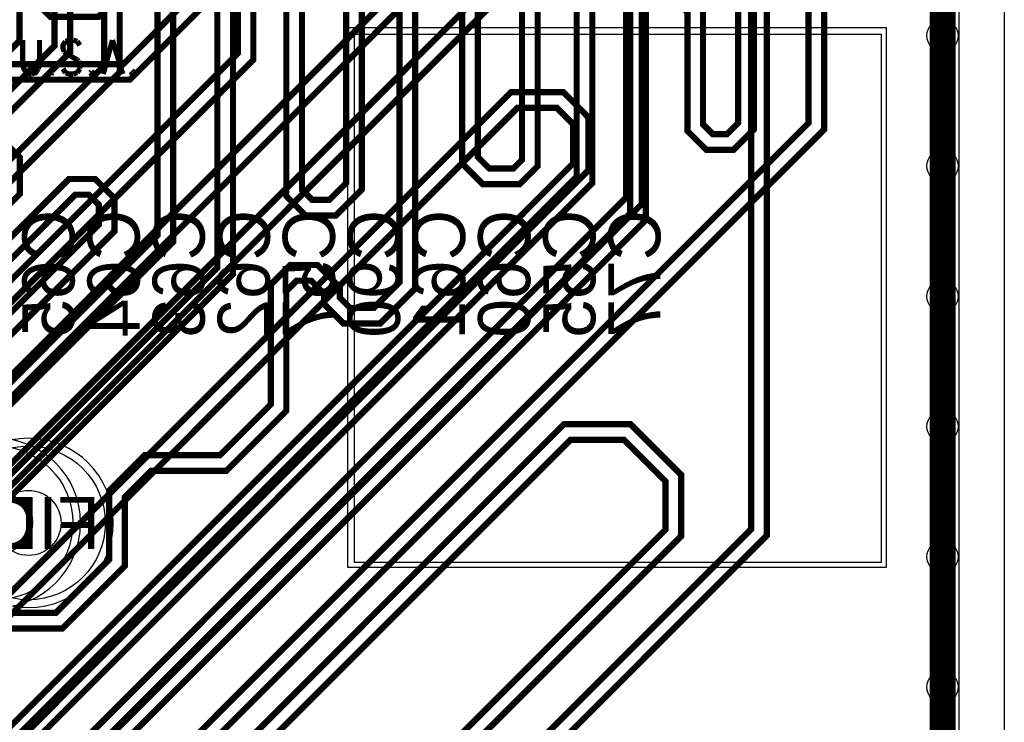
# Model space of a CAD drawing. Extents: x -9303 to 12731, y -3355 to 4522.
# Tile 47 of 51: x 3968 to 4724, y 672 to 1211. Entities that reach past the tile are written whole.
import ezdxf

# ---------------------------------------------------------------- set-up
doc = ezdxf.new("R2010")
doc.units = 0
for name, color, linetype in [('BG_DESIGN_OUTLINE', 7, 'CONTINUOUS'), ('BG_DXFIN', 231, 'CONTINUOUS'), ('BG_OUTLINE', 150, 'CONTINUOUS'), ('BG_SILKSCREEN_TOP', 110, 'CONTINUOUS'), ('ET_BOTTOM', 1, 'CONTINUOUS'), ('ET_LY3', 103, 'CONTINUOUS'), ('ET_LY8', 213, 'CONTINUOUS'), ('ET_TOP', 5, 'CONTINUOUS'), ('MA_NCLEGEND-1-10', 231, 'CONTINUOUS'), ('PG_PLACE_BOUND_BOTTOM', 254, 'CONTINUOUS'), ('PG_PLACE_BOUND_TOP', 200, 'CONTINUOUS'), ('PG_SOLDERMASK_TOP', 120, 'CONTINUOUS'), ('PIN_BOTTOM', 7, 'CONTINUOUS'), ('PIN_PASTEMASK_BOTTOM', 1, 'CONTINUOUS'), ('PIN_PASTEMASK_TOP', 5, 'CONTINUOUS'), ('PIN_SOLDERMASK_BOTTOM', 1, 'CONTINUOUS'), ('PIN_SOLDERMASK_TOP', 5, 'CONTINUOUS'), ('PIN_TOP', 5, 'CONTINUOUS'), ('RD_SILKSCREEN_BOTTOM', 12, 'CONTINUOUS'), ('RD_SILKSCREEN_TOP', 155, 'CONTINUOUS'), ('RKI_ALL', 2, 'CONTINUOUS'), ('RKO_BOTTOM', 12, 'CONTINUOUS'), ('RKO_TOP', 254, 'CONTINUOUS'), ('VC_BOTTOM', 254, 'CONTINUOUS'), ('VC_FILMMASKBOTTOM', 1, 'CONTINUOUS'), ('VC_LY2GND', 1, 'CONTINUOUS'), ('VC_LY3', 254, 'CONTINUOUS'), ('VC_LY4GND', 254, 'CONTINUOUS'), ('VC_LY5', 7, 'CONTINUOUS'), ('VC_LY6', 7, 'CONTINUOUS'), ('VC_LY7PWR', 254, 'CONTINUOUS'), ('VC_LY8', 254, 'CONTINUOUS'), ('VC_LY9GND', 254, 'CONTINUOUS'), ('VC_SOLDERMASK_BOTTOM', 1, 'CONTINUOUS'), ('VC_SOLDERMASK_TOP', 5, 'CONTINUOUS'), ('VC_TOP', 5, 'CONTINUOUS'), ('VKO_ALL', 110, 'CONTINUOUS')]:
    doc.layers.add(name, color=color, linetype=linetype)

# ---------------------------------------------------------------- blocks, each defined once
blk = doc.blocks.new('FIGURE_SQUARE')
blk.add_lwpolyline([(-0.5, -0.5), (-0.5, 0.5), (0.5, 0.5), (0.5, -0.5)], close=True)

msp = doc.modelspace()

# ---------------------------------------------------------------- linework, layer by layer
at = {"layer": 'BG_DESIGN_OUTLINE'}
msp.add_lwpolyline([(0, 1907.83), (787.4, 3271.65), (4724.41, 3271.65), (4724.41, 0), (0, 0)], close=True, dxfattribs=at)
at = {"layer": 'BG_DXFIN'}
msp.add_lwpolyline([(4724.41, 3271.65), (4724.41, 0)], dxfattribs=at)
at = {"layer": 'BG_OUTLINE'}
msp.add_lwpolyline([(0, 1907.83), (787.4, 3271.65), (4724.41, 3271.65), (4724.41, 0), (0, 0)], close=True, dxfattribs=at)
at = {"layer": 'BG_SILKSCREEN_TOP', "const_width": 4}
for points in [[(3970.41, 1195.62), (3970.41, 1176.62), (3971.41, 1173.62), (3973.41, 1170.62)], [(3983.41, 1176.62), (3983.41, 1195.62)], [(4003.41, 1194.62), (4001.41, 1191.62), (4001.41, 1189.62), (4002.41, 1186.62)], [(4009.41, 1195.62), (4006.41, 1195.62), (4003.41, 1194.62)], [(4012.41, 1194.62), (4009.41, 1195.62)], [(4014.41, 1191.62), (4012.41, 1194.62)], [(4039.41, 1195.62), (4032.41, 1169.62)], [(4039.41, 1195.62), (4047.41, 1169.62)], [(4002.41, 1186.62), (4003.41, 1185.62)], [(4003.41, 1185.62), (4005.41, 1184.62), (4010.41, 1181.62), (4012.41, 1180.62)], [(3981.41, 1183.62), (3983.41, 1183.62)], [(4012.41, 1180.62), (4013.41, 1179.62)], [(4013.41, 1179.62), (4014.41, 1176.62)], [(3973.41, 1170.62), (3976.41, 1169.62), (3977.41, 1169.62)], [(3977.41, 1169.62), (3980.41, 1170.62), (3982.41, 1173.62)], [(3982.41, 1173.62), (3983.41, 1176.62)], [(3992.41, 1171.62), (3991.41, 1170.62), (3992.41, 1169.62)], [(3993.41, 1170.62), (3992.41, 1171.62)], [(3992.41, 1169.62), (3993.41, 1170.62)], [(4003.41, 1170.62), (4001.41, 1173.62)], [(4009.41, 1169.62), (4006.41, 1169.62), (4003.41, 1170.62)], [(4012.41, 1170.62), (4009.41, 1169.62)], [(4014.41, 1173.62), (4012.41, 1170.62)], [(4014.41, 1176.62), (4014.41, 1173.62)], [(4023.41, 1171.62), (4022.41, 1170.62)], [(4022.41, 1170.62), (4023.41, 1169.62)], [(4024.41, 1170.62), (4023.41, 1171.62)], [(4023.41, 1169.62), (4024.41, 1170.62)], [(4035.41, 1177.62), (4044.41, 1177.62)], [(4055.81, 1171.02), (4054.81, 1170.02), (4055.81, 1169.02), (4056.81, 1170.02), (4055.81, 1171.02)]]:
    msp.add_lwpolyline(points, dxfattribs=at)
at = {"layer": 'ET_BOTTOM', "const_width": 20}
for points in [[(4677, 1199), (4677, 1315)], [(4677, 1199), (4677, 1099)], [(4677, 1099), (4677, 999)], [(4677, 999), (4677, 899)], [(4677, 899), (4677, 799)], [(4677, 799), (4677, 699)], [(4677, 699), (4677, 599)]]:
    msp.add_lwpolyline(points, dxfattribs=at)
at = {"layer": 'ET_LY3'}
for points, const_width in [([(3351.81, 3085.4), (3383.41, 3117), (3914.49, 3117), (3945.43, 3086.06), (3945.43, 3033.13), (3938.36, 3026.06), (3938.36, 2977.35), (4107.14, 2808.57), (4463.42, 2808.57), (4542, 2729.99), (4542, 815.3), (4221, 494.3), (4221, 305), (4063, 147), (3947.02, 147), (3889.02, 205), (3616.02, 205), (3598.25, 222.77), (3598.25, 304.75), (3629.25, 335.75)], 4.8), ([(3795.03, 3057.25), (4157, 2695.28), (4157, 2544), (4449, 2252), (4449, 1057.45), (4003.92, 612.37), (4003.92, 585.86), (4023.15, 566.63), (4052.05, 566.63), (4386.3, 900.88), (4437.21, 900.88), (4476.23, 861.86), (4476.23, 814.86), (4109.43, 448.06), (4018.09, 448.06), (3977.36, 488.79), (3854.29, 488.79)], 4.8), ([(3601.81, 2985.4), (3624.41, 3008), (3681.25, 3008), (3718.5, 3045.25), (3790.05, 3045.25), (4145, 2690.3), (4145, 2539.02), (4437, 2247.02), (4437, 1062.43), (3991.92, 617.35), (3991.92, 580.88), (4018.17, 554.63), (4057.03, 554.63), (4391.28, 888.88), (4432.23, 888.88), (4464.23, 856.88), (4464.23, 819.84), (4104.45, 460.06), (4023.07, 460.06), (3982.34, 500.79), (3849.31, 500.79), (3798.85, 450.33), (3798.85, 316.15), (3829.25, 285.75)], 4.8), ([(3926.36, 2972.37), (4102.16, 2796.57), (4458.44, 2796.57), (4530, 2725.01), (4530, 820.28), (4209, 499.28), (4209, 309.98), (4058.02, 159), (3952, 159)], 4.8), ([(3835.8, 2916), (4113.77, 2638.03), (4113.77, 2465.21), (4380.68, 2198.3), (4380.68, 1272.59), (3893.09, 785)], 4.8), ([(3830.82, 2904), (4101.77, 2633.05), (4101.77, 2460.23), (4368.68, 2193.32), (4368.68, 1277.57), (3881.09, 789.98)], 4.8), ([(3953.11, 2362.29), (3972, 2343.4), (3972, 2086.38), (4092.06, 1966.32), (4263.27, 1966.32), (4331.41, 1898.18), (4331.41, 1291.1), (3845.28, 804.97)], 4.8), ([(3960, 2081.4), (4087.08, 1954.32), (4258.29, 1954.32), (4319.41, 1893.2), (4319.41, 1296.08), (3833.28, 809.95)], 4.8), ([(3931, 2048.73), (4066.82, 1912.91), (4249.69, 1912.91), (4280.62, 1881.98), (4280.62, 1300.23), (4257.54, 1277.15), (4231.09, 1277.15), (4210.8, 1297.44), (4210.8, 1630.92), (4188.78, 1652.94), (4169.69, 1652.94), (4147.67, 1630.92), (4147.67, 1180.5), (3883.24, 916.07)], 4.8), ([(3919, 2043.75), (4061.84, 1900.91), (4244.71, 1900.91), (4268.62, 1877), (4268.62, 1305.21), (4252.56, 1289.15), (4236.07, 1289.15), (4222.8, 1302.42), (4222.8, 1635.9), (4193.76, 1664.94), (4164.71, 1664.94), (4135.67, 1635.9), (4135.67, 1185.48), (3878.26, 928.07)], 4.8), ([(3881, 2035.52), (4030.79, 1885.73), (4030.79, 1845.69), (4038.71, 1837.77), (4199.78, 1837.77), (4237.86, 1799.69), (4237.86, 1747.24), (4214.2, 1723.58), (3998.81, 1723.58), (3980.93, 1705.7), (3980.93, 1241.48), (3996.9, 1225.51), (4023.79, 1225.51), (4043.16, 1244.88), (4043.16, 1656.89), (4063.06, 1676.79), (4086.72, 1676.79), (4109.85, 1653.66), (4109.85, 1222.29), (4052.83, 1165.27), (3910.84, 1165.27)], 4.8), ([(3869, 2030.54), (4018.79, 1880.75), (4018.79, 1840.71), (4033.73, 1825.77), (4194.8, 1825.77), (4225.86, 1794.71), (4225.86, 1752.22), (4209.22, 1735.58), (3993.83, 1735.58), (3968.93, 1710.68), (3968.93, 1236.5), (3991.92, 1213.51), (4028.77, 1213.51), (4055.16, 1239.9), (4055.16, 1651.91), (4068.04, 1664.79), (4081.74, 1664.79), (4097.85, 1648.68), (4097.85, 1227.27), (4047.85, 1177.27), (3905.86, 1177.27)], 4.8), ([(4677, 1199), (4677, 1315)], 20), ([(4677, 1199), (4677, 1099)], 20), ([(3935.05, 745.2), (4345.44, 1155.59), (4385.77, 1155.59), (4405.13, 1136.23), (4405.13, 1095.87), (3760.85, 451.59)], 4.8), ([(3940.03, 733.2), (4350.42, 1143.59), (4380.79, 1143.59), (4393.13, 1131.25), (4393.13, 1100.85), (3748.85, 456.57)], 4.8), ([(3848.98, 958.19), (3968.39, 1077.6), (3968.39, 1105.57), (3952.25, 1121.71)], 4.8), ([(4677, 1099), (4677, 999)], 20), ([(4677, 999), (4677, 899)], 20), ([(4677, 899), (4677, 799)], 20), ([(4677, 799), (4677, 699)], 20), ([(4677, 699), (4677, 599)], 20)]:
    msp.add_lwpolyline(points, dxfattribs=dict(at, const_width=const_width))
at = {"layer": 'ET_LY8'}
for points, const_width in [([(3551.81, 2885.4), (3551.6, 2885.4), (3532, 2905), (3437, 2905), (3421, 2921), (3421, 3166), (3474, 3219), (3702.98, 3219), (4109.98, 2812), (4472.96, 2812), (4586, 2698.96), (4586, 1127.02), (3859.65, 400.67), (3859.65, 115.44), (3838.57, 94.36), (3817.57, 94.36), (3798, 113.93), (3798, 154.5), (3829.25, 185.75)], 4.8), ([(3551.81, 2835.4), (3551.81, 2858.8), (3577, 2883.99), (3577, 2894.97), (3567.97, 2904), (3549.98, 2904), (3536.98, 2917), (3441.98, 2917), (3433, 2925.98), (3433, 3161.02), (3478.98, 3207), (3698, 3207), (4105, 2800), (4467.98, 2800), (4574, 2693.98), (4574, 1132), (3847.65, 405.65), (3847.65, 120.42), (3833.59, 106.36)], 4.8), ([(3813, 2817), (4057, 2573), (4057, 2383), (4125, 2315), (4242.98, 2315), (4343, 2214.98), (4343, 2057), (4243, 1957), (4221.32, 1957), (4181, 1916.68), (4181, 1288.01), (4165.99, 1273), (4139.82, 1273), (4125, 1287.82), (4125, 1611), (4118, 1618), (4096, 1618), (4086, 1608), (4086, 1040.73), (3609.65, 564.38)], 4.8), ([(3808.02, 2805), (4045, 2568.02), (4045, 2378.02), (4120.02, 2303), (4238, 2303), (4331, 2210), (4331, 2061.98), (4238.02, 1969), (4216.34, 1969), (4169, 1921.66), (4169, 1292.99), (4161.01, 1285), (4144.8, 1285), (4137, 1292.8), (4137, 1615.98), (4122.98, 1630), (4091.02, 1630), (4074, 1612.98), (4074, 1045.71), (3597.65, 569.36)], 4.8), ([(3800.99, 2767), (4016, 2551.99), (4016, 2369), (4065, 2320), (4065, 2273), (4015, 2223), (4015, 2080), (4131, 1964), (4131, 1682), (4107, 1658), (3997, 1658), (3970, 1631), (3970, 1443.01), (3978.01, 1435), (3987, 1435), (3994, 1442), (3994, 1621), (4012, 1639), (4031, 1639), (4045, 1625), (4045, 1171), (3732, 858)], 4.8), ([(4532, 2648), (4532, 2361.02), (4494, 2323.02), (4494, 2289), (4532, 2251), (4532, 1127), (4516.5, 1111.5), (4495.5, 1111.5), (4481, 1126), (4481, 1217), (4469, 1229), (4458, 1229), (4446, 1217), (4446, 1069.81), (3809.65, 433.46)], 4.8), ([(4520, 2643.02), (4520, 2366), (4482, 2328), (4482, 2284.02), (4520, 2246.02), (4520, 1131.98), (4511.52, 1123.5), (4500.48, 1123.5), (4493, 1130.98), (4493, 1221.98), (4473.98, 1241), (4453.02, 1241), (4434, 1221.98), (4434, 1074.79), (3797.65, 438.44)], 4.8), ([(4480, 2389.98), (4427, 2336.98), (4427, 2285.02), (4462, 2250.02), (4462, 1669), (4470, 1661), (4470, 1289.98), (4463.02, 1283), (4451, 1283), (4445, 1289), (4445, 1624.85), (4430.4, 1639.45), (4413.03, 1639.45), (4396, 1622.42), (4396, 1090.97), (3748, 442.97)], 4.8), ([(4492, 2385), (4439, 2332), (4439, 2290), (4474, 2255), (4474, 1673.98), (4482, 1665.98), (4482, 1285), (4468, 1271), (4446.02, 1271), (4433, 1284.02), (4433, 1619.87), (4425.42, 1627.45), (4418.01, 1627.45), (4408, 1617.44), (4408, 1085.99), (3760, 437.99)], 4.8), ([(4219, 1652.98), (4219, 1085.98), (4206.02, 1073), (4192.8, 1073), (4185, 1080.8), (4185, 1234), (4171, 1248), (4136, 1248), (4120, 1232), (4120, 1020.98), (3647.65, 548.63)], 4.8), ([(4231, 1648), (4231, 1081), (4211, 1061), (4187.82, 1061), (4173, 1075.82), (4173, 1229.02), (4166.02, 1236), (4140.98, 1236), (4132, 1227.02), (4132, 1016), (3659.65, 543.65)], 4.8), ([(4354, 1634.98), (4354, 1103.79), (4347.21, 1097), (4328.98, 1097), (4320, 1105.98), (4320, 1611.98), (4300.98, 1631)], 4.8), ([(3958, 1438.03), (3973.03, 1423), (3991.98, 1423), (4006, 1437.02), (4006, 1616.02), (4016.98, 1627), (4026.02, 1627), (4033, 1620.02), (4033, 1175.98), (3720, 862.98)], 4.8), ([(4275.02, 1631), (4260, 1615.98), (4260, 1009.98), (4240.02, 990), (4221.98, 990), (4214, 997.98), (4214, 1005.98), (4196.98, 1023), (4176, 1023), (4161, 1008), (4161, 916), (4122, 877), (4064.21, 877), (4037, 849.79), (4037, 797), (3996, 756), (3943.21, 756)], 4.8), ([(4366, 1630), (4366, 1098.81), (4352.19, 1085), (4324, 1085), (4308, 1101), (4308, 1607), (4296, 1619)], 4.8), ([(4280, 1619), (4272, 1611), (4272, 1005), (4245, 978), (4217, 978), (4202, 993), (4202, 1001), (4192, 1011), (4180.98, 1011), (4173, 1003.02), (4173, 911.02), (4126.98, 865), (4069.19, 865), (4049, 844.81), (4049, 792.02), (4000.98, 744), (3948.19, 744)], 4.8), ([(3956, 1376), (3972, 1392), (3992, 1392), (4007, 1377), (4007, 1186.38), (3510, 689.38)], 4.8), ([(3952.98, 1180), (3968, 1195.02), (3968, 1371.02), (3976.98, 1380), (3987.02, 1380), (3995, 1372.02), (3995, 1191.36), (3498, 694.36)], 4.8), ([(4677, 1315), (4677, 1199)], 20), ([(4677, 1199), (4677, 1099)], 20), ([(4677, 1099), (4677, 999)], 20), ([(3756.02, 839), (4006.02, 1089), (4026.18, 1089), (4041, 1074.18), (4041, 1049.02), (3761.98, 770)], 4.8), ([(3761, 827), (4011, 1077), (4021.2, 1077), (4029, 1069.2), (4029, 1054), (3757, 782)], 4.8), ([(4677, 999), (4677, 899)], 20), ([(4677, 899), (4677, 799)], 20), ([(4677, 799), (4677, 699)], 20), ([(4677, 699), (4677, 599)], 20)]:
    msp.add_lwpolyline(points, dxfattribs=dict(at, const_width=const_width))
at = {"layer": 'ET_TOP', "const_width": 20}
for points in [[(4677, 1199), (4677, 1315)], [(4677, 1199), (4677, 1099)], [(4677, 1099), (4677, 999)], [(4677, 999), (4677, 899)], [(4677, 899), (4677, 799)], [(4677, 799), (4677, 699)], [(4677, 699), (4677, 599)]]:
    msp.add_lwpolyline(points, dxfattribs=at)
at = {"layer": 'PG_PLACE_BOUND_BOTTOM'}
msp.add_lwpolyline([(4040, 825, 1), (3910, 825, 1)], format="xyb", close=True, dxfattribs=at)
at = {"layer": 'PG_PLACE_BOUND_TOP'}
msp.add_lwpolyline([(4220, 1205), (4220, 791), (4634, 791), (4634, 1205)], close=True, dxfattribs=at)
msp.add_lwpolyline([(4015, 825, 1), (3885, 825, 1)], format="xyb", close=True, dxfattribs=at)
at = {"layer": 'PG_SOLDERMASK_TOP'}
msp.add_lwpolyline([(4225, 795), (4630, 795), (4630, 1200), (4225, 1200)], close=True, dxfattribs=at)
at = {"layer": 'PIN_BOTTOM'}
msp.add_circle((3975, 825), 25, dxfattribs=at)
at = {"layer": 'PIN_PASTEMASK_BOTTOM'}
msp.add_circle((3975, 825), 25, dxfattribs=at)
at = {"layer": 'PIN_PASTEMASK_TOP'}
msp.add_circle((3950, 825), 25, dxfattribs=at)
at = {"layer": 'PIN_SOLDERMASK_BOTTOM'}
msp.add_circle((3975, 825), 59, dxfattribs=at)
at = {"layer": 'PIN_SOLDERMASK_TOP'}
msp.add_circle((3950, 825), 59, dxfattribs=at)
at = {"layer": 'PIN_TOP'}
msp.add_circle((3950, 825), 25, dxfattribs=at)
at = {"layer": 'RKI_ALL'}
msp.add_lwpolyline([(35, 35), (35, 1898.45), (813.38, 3246.65), (4689.41, 3246.65), (4689.41, 35)], close=True, dxfattribs=at)
at = {"layer": 'RKO_BOTTOM'}
msp.add_lwpolyline([(4040, 825, 1), (3910, 825, 1)], format="xyb", close=True, dxfattribs=at)
at = {"layer": 'RKO_TOP'}
msp.add_lwpolyline([(4220, 791), (4634, 791), (4634, 1205), (4220, 1205)], close=True, dxfattribs=at)
msp.add_lwpolyline([(4015, 825, 1), (3885, 825, 1)], format="xyb", close=True, dxfattribs=at)
at = {"layer": 'VC_BOTTOM'}
for centre in [(4677, 1199), (4677, 1099), (4677, 999), (4677, 899), (4677, 799), (4677, 699)]:
    msp.add_circle(centre, 12, dxfattribs=at)
at = {"layer": 'VC_FILMMASKBOTTOM'}
for centre in [(4677, 1199), (4677, 1099), (4677, 999), (4677, 899), (4677, 799), (4677, 699)]:
    msp.add_circle(centre, 12, dxfattribs=at)
at = {"layer": 'VC_LY2GND'}
for centre in [(4677, 1199), (4677, 1099), (4677, 999), (4677, 899), (4677, 799), (4677, 699)]:
    msp.add_circle(centre, 12, dxfattribs=at)
at = {"layer": 'VC_LY3'}
for centre in [(4677, 1199), (4677, 1099), (4677, 999), (4677, 899), (4677, 799), (4677, 699)]:
    msp.add_circle(centre, 12, dxfattribs=at)
at = {"layer": 'VC_LY4GND'}
for centre in [(4677, 1199), (4677, 1099), (4677, 999), (4677, 899), (4677, 799), (4677, 699)]:
    msp.add_circle(centre, 12, dxfattribs=at)
at = {"layer": 'VC_LY5'}
for centre in [(4677, 1199), (4677, 1099), (4677, 999), (4677, 899), (4677, 799), (4677, 699)]:
    msp.add_circle(centre, 12, dxfattribs=at)
at = {"layer": 'VC_LY6'}
for centre in [(4677, 1199), (4677, 1099), (4677, 999), (4677, 899), (4677, 799), (4677, 699)]:
    msp.add_circle(centre, 12, dxfattribs=at)
at = {"layer": 'VC_LY7PWR'}
for centre in [(4677, 1199), (4677, 1099), (4677, 999), (4677, 899), (4677, 799), (4677, 699)]:
    msp.add_circle(centre, 12, dxfattribs=at)
at = {"layer": 'VC_LY8'}
for centre in [(4677, 1199), (4677, 1099), (4677, 999), (4677, 899), (4677, 799), (4677, 699)]:
    msp.add_circle(centre, 12, dxfattribs=at)
at = {"layer": 'VC_LY9GND'}
for centre in [(4677, 1199), (4677, 1099), (4677, 999), (4677, 899), (4677, 799), (4677, 699)]:
    msp.add_circle(centre, 12, dxfattribs=at)
at = {"layer": 'VC_SOLDERMASK_BOTTOM'}
for centre in [(4677, 1199), (4677, 1099), (4677, 999), (4677, 899), (4677, 799), (4677, 699)]:
    msp.add_circle(centre, 12, dxfattribs=at)
at = {"layer": 'VC_SOLDERMASK_TOP'}
for centre in [(4677, 1199), (4677, 1099), (4677, 999), (4677, 899), (4677, 799), (4677, 699)]:
    msp.add_circle(centre, 12, dxfattribs=at)
at = {"layer": 'VC_TOP'}
for centre in [(4677, 1199), (4677, 1099), (4677, 999), (4677, 899), (4677, 799), (4677, 699)]:
    msp.add_circle(centre, 12, dxfattribs=at)
at = {"layer": 'VKO_ALL'}
msp.add_lwpolyline([(4220, 791), (4634, 791), (4634, 1205), (4220, 1205)], close=True, dxfattribs=at)

# ---------------------------------------------------------------- block references
at = {"layer": 'MA_NCLEGEND-1-10', "xscale": 12, "yscale": 12}
for p in [(4677, 1199), (4677, 1099), (4677, 999), (4677, 899), (4677, 799), (4677, 699)]:
    msp.add_blockref('FIGURE_SQUARE', p, dxfattribs=at)

# ---------------------------------------------------------------- texts
at = {"layer": 'RD_SILKSCREEN_BOTTOM', "text_generation_flag": 2}
for s, p in [('C65', (4010.29, 1065.34)), ('C64', (4060.29, 1065.34)), ('C63', (4110.29, 1065.34)), ('C62', (4160.29, 1065.34)), ('C57', (4210.29, 1065.34)), ('C90', (4260.29, 1065.34)), ('C61', (4310.29, 1065.34)), ('C60', (4360.29, 1065.34)), ('C55', (4410.29, 1065.34)), ('C77', (4460.29, 1065.34))]:
    msp.add_text(s, height=40, rotation=90, dxfattribs=at).set_placement(p)
msp.add_text('FID', height=40, dxfattribs=at).set_placement((4030, 805))
at = {"layer": 'RD_SILKSCREEN_TOP'}
msp.add_text('FID', height=40, dxfattribs=at).set_placement((3895, 805))

doc.saveas('drawing.dxf')
